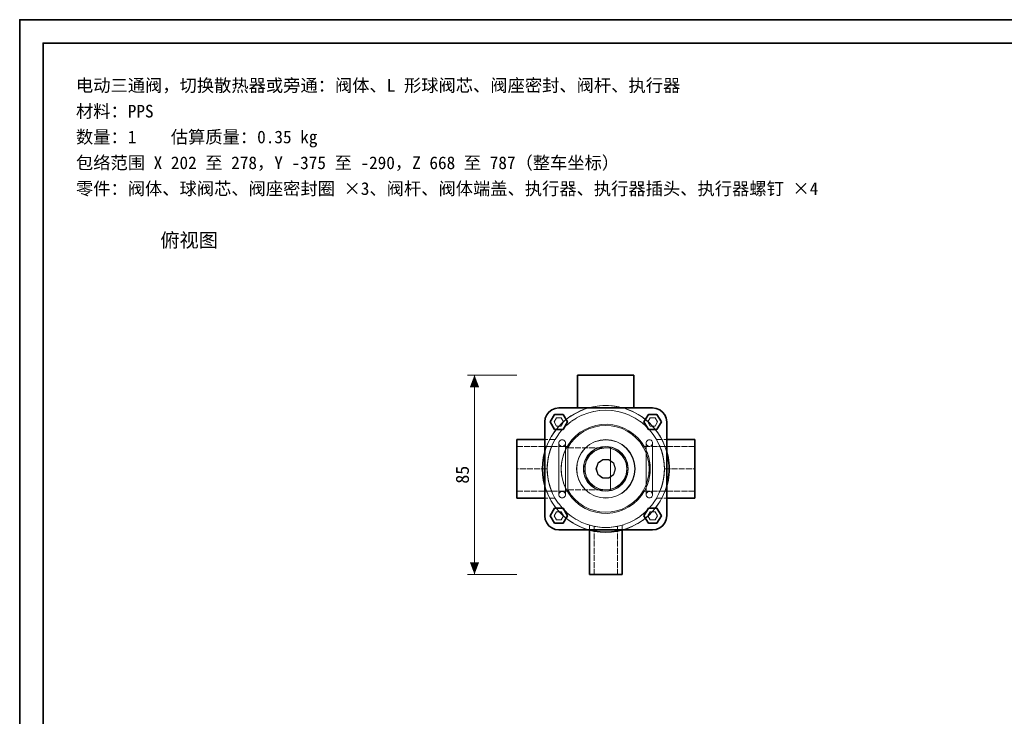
# Model space of a CAD drawing. Header units: millimetres. Extents: x 0 to 420, y 0 to 297.
# Tile 2 of 3: x 0 to 210, y 148 to 297. Entities that reach past the tile are written whole.
import ezdxf
from ezdxf.enums import TextEntityAlignment as Align

# ---------------------------------------------------------------- set-up
doc = ezdxf.new("R2010")
doc.units = ezdxf.units.MM
doc.linetypes.add('DASHED', pattern=[1.524, 1.27, -0.254])
for name, color, linetype, lineweight, true_color in [('DIM', 7, 'Continuous', 18, 0x1e5aa0), ('FRAME', 7, 'Continuous', 35, 0x3c3c3c), ('HIDDEN', 7, 'DASHED', 13, 0x969696), ('OUTLINE', 7, 'Continuous', 35, 0x141414), ('TEXT', 7, 'Continuous', 18, 0x141414)]:
    doc.layers.add(name, color=color, linetype=linetype, lineweight=lineweight, true_color=true_color)
doc.styles.add('ZH', font='simsun.ttc')

msp = doc.modelspace()

# ---------------------------------------------------------------- hatches: boundary and pattern name
at = {"layer": 'DIM'}
for points in [[(97, 221.25), (96.01, 218.65), (97.99, 218.65)], [(97, 178.75), (97.99, 181.35), (96.01, 181.35)]]:
    msp.add_hatch(color=7, dxfattribs=at).paths.add_polyline_path(points)

# ---------------------------------------------------------------- linework, layer by layer
for points in [[(106, 221.25), (95.5, 221.25)], [(97, 178.75), (97, 221.25)], [(106, 178.75), (95.5, 178.75)]]:
    msp.add_lwpolyline(points, dxfattribs=at)
at = {"layer": 'FRAME'}
for points in [[(0, 0), (420, 0), (420, 297), (0, 297)], [(5, 5), (415, 5), (415, 292), (5, 292)]]:
    msp.add_lwpolyline(points, close=True, dxfattribs=at)
at = {"layer": 'HIDDEN'}
for points in [[(119, 214.25), (119, 221.25)], [(119, 221.25), (131, 221.25)], [(131, 214.25), (131, 221.25)], [(138.5, 201.25), (138.43, 202.66), (138.2, 204.06), (137.84, 205.42), (137.33, 206.74), (136.69, 208), (135.92, 209.19), (135.03, 210.28), (134.03, 211.28), (132.94, 212.17), (131.75, 212.94), (130.49, 213.58), (129.17, 214.09), (127.81, 214.45), (126.41, 214.68), (125, 214.75), (123.59, 214.68), (122.19, 214.45), (120.83, 214.09), (119.51, 213.58), (118.25, 212.94), (117.06, 212.17), (115.97, 211.28), (114.97, 210.28), (114.08, 209.19), (113.31, 208), (112.67, 206.74), (112.16, 205.42), (111.8, 204.06), (111.57, 202.66), (111.5, 201.25), (111.57, 199.84), (111.8, 198.44), (112.16, 197.08), (112.67, 195.76), (113.31, 194.5), (114.08, 193.31), (114.97, 192.22), (115.97, 191.22), (117.06, 190.33), (118.25, 189.56), (119.51, 188.92), (120.83, 188.41), (122.19, 188.05), (123.59, 187.82), (125, 187.75), (126.41, 187.82), (127.81, 188.05), (129.17, 188.41), (130.49, 188.92), (131.75, 189.56), (132.94, 190.33), (134.03, 191.22), (135.03, 192.22), (135.92, 193.31), (136.69, 194.5), (137.33, 195.76), (137.84, 197.08), (138.2, 198.44), (138.43, 199.84), (138.5, 201.25)], [(138, 204.89), (137.62, 206.04), (137.14, 207.15), (136.57, 208.21), (135.9, 209.21), (135.14, 210.16), (134.31, 211.03), (133.4, 211.82), (132.42, 212.53), (131.38, 213.15), (130.29, 213.67), (129.16, 214.09), (128, 214.41), (126.81, 214.63), (125.6, 214.74), (124.4, 214.74), (123.19, 214.63), (122, 214.41), (120.84, 214.09), (119.71, 213.67), (118.62, 213.15), (117.58, 212.53), (116.6, 211.82), (115.69, 211.03), (114.86, 210.16), (114.1, 209.21), (113.43, 208.21), (112.86, 207.15), (112.38, 206.04), (112, 204.89)], [(112, 211.25), (112.1, 212.03), (112.4, 212.75), (112.88, 213.37), (113.5, 213.85), (114.22, 214.15), (115, 214.25)], [(115, 214.25), (135, 214.25)], [(119, 214.25), (131, 214.25)], [(119, 214.25), (131, 214.25)], [(138, 211.25), (137.9, 212.03), (137.6, 212.75), (137.12, 213.37), (136.5, 213.85), (135.78, 214.15), (135, 214.25)], [(137.5, 201.25), (137.43, 202.56), (137.23, 203.85), (136.89, 205.11), (136.42, 206.33), (135.83, 207.5), (135.11, 208.6), (134.29, 209.61), (133.36, 210.54), (132.35, 211.36), (131.25, 212.08), (130.08, 212.67), (128.86, 213.14), (127.6, 213.48), (126.31, 213.68), (125, 213.75), (123.69, 213.68), (122.4, 213.48), (121.14, 213.14), (119.92, 212.67), (118.75, 212.08), (117.65, 211.36), (116.64, 210.54), (115.71, 209.61), (114.89, 208.6), (114.17, 207.5), (113.58, 206.33), (113.11, 205.11), (112.77, 203.85), (112.57, 202.56), (112.5, 201.25), (112.57, 199.94), (112.77, 198.65), (113.11, 197.39), (113.58, 196.17), (114.17, 195), (114.89, 193.9), (115.71, 192.89), (116.64, 191.96), (117.65, 191.14), (118.75, 190.42), (119.92, 189.83), (121.14, 189.36), (122.4, 189.02), (123.69, 188.82), (125, 188.75), (126.31, 188.82), (127.6, 189.02), (128.86, 189.36), (130.08, 189.83), (131.25, 190.42), (132.35, 191.14), (133.36, 191.96), (134.29, 192.89), (135.11, 193.9), (135.83, 195), (136.42, 196.17), (136.89, 197.39), (137.23, 198.65), (137.43, 199.94), (137.5, 201.25)], [(137.5, 201.25), (137.43, 202.56), (137.23, 203.85), (136.89, 205.11), (136.42, 206.33), (135.83, 207.5), (135.11, 208.6), (134.29, 209.61), (133.36, 210.54), (132.35, 211.36), (131.25, 212.08), (130.08, 212.67), (128.86, 213.14), (127.6, 213.48), (126.31, 213.68), (125, 213.75), (123.69, 213.68), (122.4, 213.48), (121.14, 213.14), (119.92, 212.67), (118.75, 212.08), (117.65, 211.36), (116.64, 210.54), (115.71, 209.61), (114.89, 208.6), (114.17, 207.5), (113.58, 206.33), (113.11, 205.11), (112.77, 203.85), (112.57, 202.56), (112.5, 201.25), (112.57, 199.94), (112.77, 198.65), (113.11, 197.39), (113.58, 196.17), (114.17, 195), (114.89, 193.9), (115.71, 192.89), (116.64, 191.96), (117.65, 191.14), (118.75, 190.42), (119.92, 189.83), (121.14, 189.36), (122.4, 189.02), (123.69, 188.82), (125, 188.75), (126.31, 188.82), (127.6, 189.02), (128.86, 189.36), (130.08, 189.83), (131.25, 190.42), (132.35, 191.14), (133.36, 191.96), (134.29, 192.89), (135.11, 193.9), (135.83, 195), (136.42, 196.17), (136.89, 197.39), (137.23, 198.65), (137.43, 199.94), (137.5, 201.25)], [(114.08, 212.85), (113.15, 211.25)], [(116, 211.25), (115.5, 212.12), (114.5, 212.12), (114, 211.25), (114.5, 210.38), (115.5, 210.38), (116, 211.25)], [(116, 211.25), (115.5, 212.12), (114.5, 212.12), (114, 211.25), (114.5, 210.38), (115.5, 210.38), (116, 211.25)], [(115.92, 212.85), (114.08, 212.85)], [(116.85, 211.25), (115.92, 212.85)], [(134.08, 212.85), (133.15, 211.25)], [(136, 211.25), (135.5, 212.12), (134.5, 212.12), (134, 211.25), (134.5, 210.38), (135.5, 210.38), (136, 211.25)], [(136, 211.25), (135.5, 212.12), (134.5, 212.12), (134, 211.25), (134.5, 210.38), (135.5, 210.38), (136, 211.25)], [(135.92, 212.85), (134.08, 212.85)], [(136.85, 211.25), (135.92, 212.85)], [(112, 191.25), (112, 211.25)], [(113.15, 211.25), (114.08, 209.65)], [(134.5, 201.25), (134.42, 202.46), (134.19, 203.66), (133.81, 204.82), (133.28, 205.91), (132.61, 206.93), (131.82, 207.86), (130.92, 208.68), (129.92, 209.37), (128.85, 209.94), (127.7, 210.36), (126.52, 210.63), (125.3, 210.75), (124.09, 210.71), (122.89, 210.51), (121.72, 210.17), (120.61, 209.67), (119.56, 209.04), (118.61, 208.28), (117.77, 207.41), (117.04, 206.43), (116.44, 205.37), (115.98, 204.24), (115.68, 203.07), (115.52, 201.86), (115.52, 200.64), (115.68, 199.43), (115.98, 198.26), (116.44, 197.13), (117.04, 196.07), (117.77, 195.09), (118.61, 194.22), (119.56, 193.46), (120.61, 192.83), (121.72, 192.33), (122.89, 191.99), (124.09, 191.79), (125.3, 191.75), (126.52, 191.87), (127.7, 192.14), (128.85, 192.56), (129.92, 193.13), (130.92, 193.82), (131.82, 194.64), (132.61, 195.57), (133.28, 196.59), (133.81, 197.68), (134.19, 198.84), (134.42, 200.04), (134.5, 201.25)], [(134.5, 201.25), (134.42, 202.46), (134.19, 203.66), (133.81, 204.82), (133.28, 205.91), (132.61, 206.93), (131.82, 207.86), (130.92, 208.68), (129.92, 209.37), (128.85, 209.94), (127.7, 210.36), (126.52, 210.63), (125.3, 210.75), (124.09, 210.71), (122.89, 210.51), (121.72, 210.17), (120.61, 209.67), (119.56, 209.04), (118.61, 208.28), (117.77, 207.41), (117.04, 206.43), (116.44, 205.37), (115.98, 204.24), (115.68, 203.07), (115.52, 201.86), (115.52, 200.64), (115.68, 199.43), (115.98, 198.26), (116.44, 197.13), (117.04, 196.07), (117.77, 195.09), (118.61, 194.22), (119.56, 193.46), (120.61, 192.83), (121.72, 192.33), (122.89, 191.99), (124.09, 191.79), (125.3, 191.75), (126.52, 191.87), (127.7, 192.14), (128.85, 192.56), (129.92, 193.13), (130.92, 193.82), (131.82, 194.64), (132.61, 195.57), (133.28, 196.59), (133.81, 197.68), (134.19, 198.84), (134.42, 200.04), (134.5, 201.25)], [(115.92, 209.65), (116.85, 211.25)], [(134.25, 201.25), (134.17, 202.46), (133.93, 203.66), (133.54, 204.81), (133, 205.9), (132.32, 206.91), (131.51, 207.82), (130.59, 208.62), (129.58, 209.29), (128.48, 209.82), (127.32, 210.2), (126.13, 210.43), (124.91, 210.5), (123.7, 210.41), (122.51, 210.16), (121.36, 209.75), (120.28, 209.2), (119.27, 208.51), (118.37, 207.7), (117.58, 206.77), (116.92, 205.75)], [(133.15, 211.25), (134.08, 209.65)], [(135.92, 209.65), (136.85, 211.25)], [(138, 191.25), (138, 211.25)], [(114.08, 209.65), (115.92, 209.65)], [(134.08, 209.65), (135.92, 209.65)], [(106, 207.5), (106, 206.46), (106, 205.42), (106, 204.38), (106, 203.33), (106, 202.29), (106, 201.25)], [(106, 196.5), (106, 197.86), (106, 199.21), (106, 200.57), (106, 201.93), (106, 203.29), (106, 204.64), (106, 206)], [(106, 206), (106, 205.21), (106, 204.42), (106, 203.63), (106, 202.83), (106, 202.04), (106, 201.25)], [(113.44, 206), (106, 206)], [(114.17, 207.5), (112, 207.5)], [(114.17, 195), (113.58, 196.17), (113.11, 197.39), (112.77, 198.65), (112.57, 199.94), (112.5, 201.25), (112.57, 202.56), (112.77, 203.85), (113.11, 205.11), (113.58, 206.33), (114.17, 207.5)], [(114.17, 207.5), (113.67, 206.53), (113.25, 205.53), (112.93, 204.49), (112.69, 203.42), (112.55, 202.34), (112.5, 201.25)], [(112.5, 201.25), (112.53, 202.06), (112.61, 202.87), (112.74, 203.67), (112.92, 204.46), (113.15, 205.24), (113.44, 206)], [(113.44, 206), (113.15, 205.24), (112.92, 204.46), (112.74, 203.67), (112.61, 202.87), (112.53, 202.06), (112.5, 201.25)], [(113.44, 206), (116.77, 206)], [(115.7, 207.45), (115.52, 207.43), (115.35, 207.36), (115.21, 207.24), (115.09, 207.1), (115.02, 206.93), (115, 206.75)], [(115, 201.25), (115, 202.17), (115, 203.08), (115, 204), (115, 204.92), (115, 205.83), (115, 206.75)], [(116.4, 206.75), (116.31, 206.4), (116.05, 206.14), (115.7, 206.05), (115.35, 206.14), (115.09, 206.4), (115, 206.75)], [(115, 206.75), (115, 205.53), (115, 204.31), (115, 203.08), (115, 201.86), (115, 200.64), (115, 199.42), (115, 198.19), (115, 196.97), (115, 195.75)], [(116.77, 196.5), (116.22, 197.61), (115.82, 198.79), (115.58, 200.01), (115.5, 201.25), (115.58, 202.49), (115.82, 203.71), (116.22, 204.89), (116.77, 206)], [(116.77, 206), (116.39, 205.26), (116.07, 204.5), (115.82, 203.71), (115.64, 202.9), (115.54, 202.08), (115.5, 201.25)], [(116.4, 206.75), (116.38, 206.93), (116.31, 207.1), (116.19, 207.24), (116.05, 207.36), (115.88, 207.43), (115.7, 207.45)], [(116.4, 201.25), (116.4, 202.17), (116.4, 203.08), (116.4, 204), (116.4, 204.92), (116.4, 205.83), (116.4, 206.75)], [(116.4, 195.75), (116.4, 196.97), (116.4, 198.19), (116.4, 199.42), (116.4, 200.64), (116.4, 201.86), (116.4, 203.08), (116.4, 204.31), (116.4, 205.53), (116.4, 206.75)], [(118.75, 201.25), (118.87, 202.47), (119.23, 203.64), (119.8, 204.72), (120.58, 205.67), (121.53, 206.45), (122.61, 207.02), (123.78, 207.38), (125, 207.5), (126.22, 207.38), (127.39, 207.02), (128.47, 206.45), (129.42, 205.67), (130.2, 204.72), (130.77, 203.64), (131.13, 202.47), (131.25, 201.25), (131.13, 200.03), (130.77, 198.86), (130.2, 197.78), (129.42, 196.83), (128.47, 196.05), (127.39, 195.48), (126.22, 195.12), (125, 195), (123.78, 195.12), (122.61, 195.48), (121.53, 196.05), (120.58, 196.83), (119.8, 197.78), (119.23, 198.86), (118.87, 200.03), (118.75, 201.25)], [(118.75, 201.25), (118.87, 202.47), (119.23, 203.64), (119.8, 204.72), (120.58, 205.67), (121.53, 206.45), (122.61, 207.02), (123.78, 207.38), (125, 207.5), (126.22, 207.38), (127.39, 207.02), (128.47, 206.45), (129.42, 205.67), (130.2, 204.72), (130.77, 203.64), (131.13, 202.47), (131.25, 201.25), (131.13, 200.03), (130.77, 198.86), (130.2, 197.78), (129.42, 196.83), (128.47, 196.05), (127.39, 195.48), (126.22, 195.12), (125, 195), (123.78, 195.12), (122.61, 195.48), (121.53, 196.05), (120.58, 196.83), (119.8, 197.78), (119.23, 198.86), (118.87, 200.03), (118.75, 201.25)], [(131.2, 201.25), (131.08, 202.46), (130.73, 203.62), (130.16, 204.69), (129.38, 205.63), (128.44, 206.41), (127.37, 206.98), (126.21, 207.33), (125, 207.45), (123.79, 207.33), (122.63, 206.98), (121.56, 206.41), (120.62, 205.63), (119.84, 204.69), (119.27, 203.62), (118.92, 202.46), (118.8, 201.25), (118.92, 200.04), (119.27, 198.88), (119.84, 197.81), (120.62, 196.87), (121.56, 196.09), (122.63, 195.52), (123.79, 195.17), (125, 195.05), (126.21, 195.17), (127.37, 195.52), (128.44, 196.09), (129.38, 196.87), (130.16, 197.81), (130.73, 198.88), (131.08, 200.04), (131.2, 201.25)], [(129.8, 201.25), (129.65, 200.06), (129.21, 198.94), (128.5, 197.96), (127.57, 197.2), (126.48, 196.68), (125.3, 196.46), (124.1, 196.54), (122.96, 196.91), (121.94, 197.55), (121.12, 198.43), (120.54, 199.48), (120.24, 200.65), (120.24, 201.85), (120.54, 203.02), (121.12, 204.07), (121.94, 204.95), (122.96, 205.59), (124.1, 205.96), (125.3, 206.04), (126.48, 205.82), (127.57, 205.3), (128.5, 204.54), (129.21, 203.56), (129.65, 202.44), (129.8, 201.25)], [(129.75, 201.25), (129.59, 202.48), (129.11, 203.63), (128.36, 204.61), (127.38, 205.36), (126.23, 205.84), (125, 206), (123.77, 205.84), (122.62, 205.36), (121.64, 204.61), (120.89, 203.63), (120.41, 202.48), (120.25, 201.25), (120.41, 200.02), (120.89, 198.88), (121.64, 197.89), (122.62, 197.14), (123.77, 196.66), (125, 196.5), (126.23, 196.66), (127.38, 197.14), (128.36, 197.89), (129.11, 198.88), (129.59, 200.02), (129.75, 201.25)], [(120.25, 201.25), (120.41, 202.48), (120.89, 203.63), (121.64, 204.61), (122.62, 205.36), (123.77, 205.84), (125, 206), (126.23, 205.84), (127.38, 205.36), (128.36, 204.61), (129.11, 203.63), (129.59, 202.48), (129.75, 201.25), (129.59, 200.02), (129.11, 198.88), (128.36, 197.89), (127.38, 197.14), (126.23, 196.66), (125, 196.5), (123.77, 196.66), (122.62, 197.14), (121.64, 197.89), (120.89, 198.88), (120.41, 200.02), (120.25, 201.25)], [(120.25, 201.25), (120.41, 202.48), (120.89, 203.63), (121.64, 204.61), (122.62, 205.36), (123.77, 205.84), (125, 206), (126.23, 205.84), (127.38, 205.36), (128.36, 204.61), (129.11, 203.63), (129.59, 202.48), (129.75, 201.25)], [(134.5, 201.25), (134.46, 202.08), (134.36, 202.9), (134.18, 203.71), (133.93, 204.5), (133.61, 205.26), (133.23, 206)], [(133.23, 206), (133.61, 205.26), (133.93, 204.5), (134.18, 203.71), (134.36, 202.9), (134.46, 202.08), (134.5, 201.25)], [(133.23, 206), (136.56, 206)], [(134.3, 207.45), (134.12, 207.43), (133.95, 207.36), (133.81, 207.24), (133.69, 207.1), (133.62, 206.93), (133.6, 206.75)], [(133.6, 201.25), (133.6, 202.17), (133.6, 203.08), (133.6, 204), (133.6, 204.92), (133.6, 205.83), (133.6, 206.75)], [(135, 206.75), (134.91, 206.4), (134.65, 206.14), (134.3, 206.05), (133.95, 206.14), (133.69, 206.4), (133.6, 206.75)], [(133.6, 206.75), (133.6, 205.53), (133.6, 204.31), (133.6, 203.08), (133.6, 201.86), (133.6, 200.64), (133.6, 199.42), (133.6, 198.19), (133.6, 196.97), (133.6, 195.75)], [(135, 206.75), (134.98, 206.93), (134.91, 207.1), (134.79, 207.24), (134.65, 207.36), (134.48, 207.43), (134.3, 207.45)], [(135, 201.25), (135, 202.17), (135, 203.08), (135, 204), (135, 204.92), (135, 205.83), (135, 206.75)], [(135, 195.75), (135, 196.97), (135, 198.19), (135, 199.42), (135, 200.64), (135, 201.86), (135, 203.08), (135, 204.31), (135, 205.53), (135, 206.75)], [(137.5, 201.25), (137.45, 202.34), (137.31, 203.42), (137.07, 204.49), (136.75, 205.53), (136.33, 206.53), (135.83, 207.5)], [(135.83, 207.5), (136.33, 206.53), (136.75, 205.53), (137.07, 204.49), (137.31, 203.42), (137.45, 202.34), (137.5, 201.25)], [(135.83, 207.5), (138, 207.5)], [(137.5, 201.25), (137.47, 202.06), (137.39, 202.87), (137.26, 203.67), (137.08, 204.46), (136.85, 205.24), (136.56, 206)], [(136.56, 206), (136.97, 204.85), (137.26, 203.67), (137.44, 202.47), (137.5, 201.25), (137.44, 200.03), (137.26, 198.83), (136.97, 197.65), (136.56, 196.5)], [(136.56, 206), (144, 206)], [(144, 195), (144, 196.25), (144, 197.5), (144, 198.75), (144, 200), (144, 201.25), (144, 202.5), (144, 203.75), (144, 205), (144, 206.25), (144, 207.5)], [(144, 196.5), (144, 197.86), (144, 199.21), (144, 200.57), (144, 201.93), (144, 203.29), (144, 204.64), (144, 206)], [(144, 206), (144, 205.21), (144, 204.42), (144, 203.63), (144, 202.83), (144, 202.04), (144, 201.25)], [(116.92, 196.75), (116.92, 198.04), (116.92, 199.32), (116.92, 200.61), (116.92, 201.89), (116.92, 203.18), (116.92, 204.46), (116.92, 205.75)], [(116.92, 205.75), (116.92, 205), (116.92, 204.25), (116.92, 203.5), (116.92, 202.75), (116.92, 202), (116.92, 201.25)], [(116.92, 205.75), (125, 205.75)], [(129.5, 201.25), (129.33, 202.46), (128.84, 203.59), (128.07, 204.54), (127.07, 205.25), (125.92, 205.66), (124.69, 205.74), (123.49, 205.49), (122.4, 204.93), (121.51, 204.09), (120.87, 203.04), (120.54, 201.86), (120.54, 200.64), (120.87, 199.46), (121.51, 198.41), (122.4, 197.57), (123.49, 197.01), (124.69, 196.76), (125.92, 196.84), (127.07, 197.25), (128.07, 197.96), (128.84, 198.91), (129.33, 200.04), (129.5, 201.25)], [(125, 196.75), (123.74, 196.95), (122.58, 197.49), (121.61, 198.31), (120.92, 199.38), (120.57, 200.61), (120.57, 201.89), (120.92, 203.12), (121.61, 204.19), (122.58, 205.01), (123.74, 205.55), (125, 205.75)], [(126, 205.64), (125.84, 205.67), (125.67, 205.7), (125.5, 205.72), (125.34, 205.74), (125.17, 205.75), (125, 205.75)], [(125, 205.75), (126, 205.75)], [(126, 205.64), (126, 205.66), (126, 205.67), (126, 205.69), (126, 205.71), (126, 205.73), (126, 205.75)], [(126, 205.75), (126, 205), (126, 204.25), (126, 203.5), (126, 202.75), (126, 202), (126, 201.25)], [(129.5, 201.25), (129.39, 202.25), (129.05, 203.2), (128.52, 204.06), (127.8, 204.77), (126.95, 205.3), (126, 205.64)], [(126, 205.64), (126, 196.86)], [(127.1, 201.25), (126.7, 202.48), (125.65, 203.25), (124.35, 203.25), (123.3, 202.48), (122.9, 201.25), (123.3, 200.02), (124.35, 199.25), (125.65, 199.25), (126.7, 200.02), (127.1, 201.25)], [(127.1, 201.25), (126.7, 202.48), (125.65, 203.25), (124.35, 203.25), (123.3, 202.48), (122.9, 201.25), (123.3, 200.02), (124.35, 199.25), (125.65, 199.25), (126.7, 200.02), (127.1, 201.25)], [(127.1, 201.25), (126.7, 202.48), (125.65, 203.25), (124.35, 203.25), (123.3, 202.48), (122.9, 201.25), (123.3, 200.02), (124.35, 199.25), (125.65, 199.25), (126.7, 200.02), (127.1, 201.25)], [(127.1, 201.25), (126.7, 202.48), (125.65, 203.25), (124.35, 203.25), (123.3, 202.48), (122.9, 201.25), (123.3, 200.02), (124.35, 199.25), (125.65, 199.25), (126.7, 200.02), (127.1, 201.25)], [(127, 201.25), (126.62, 202.43), (125.62, 203.15), (124.38, 203.15), (123.38, 202.43), (123, 201.25), (123.38, 200.07), (124.38, 199.35), (125.62, 199.35), (126.62, 200.07), (127, 201.25)], [(127, 201.25), (126.62, 202.43), (125.62, 203.15), (124.38, 203.15), (123.38, 202.43), (123, 201.25), (123.38, 200.07), (124.38, 199.35), (125.62, 199.35), (126.62, 200.07), (127, 201.25)], [(106, 201.25), (106, 200.21), (106, 199.17), (106, 198.13), (106, 197.08), (106, 196.04), (106, 195)], [(106, 201.25), (106, 200.46), (106, 199.67), (106, 198.88), (106, 198.08), (106, 197.29), (106, 196.5)], [(112.5, 201.25), (106, 201.25)], [(112.5, 201.25), (112.55, 200.16), (112.69, 199.08), (112.93, 198.01), (113.25, 196.97), (113.67, 195.97), (114.17, 195)], [(112.5, 201.25), (112.53, 200.44), (112.61, 199.63), (112.74, 198.83), (112.92, 198.04), (113.15, 197.26), (113.44, 196.5)], [(113.44, 196.5), (113.15, 197.26), (112.92, 198.04), (112.74, 198.83), (112.61, 199.63), (112.53, 200.44), (112.5, 201.25)], [(115, 201.25), (115, 200.33), (115, 199.42), (115, 198.5), (115, 197.58), (115, 196.67), (115, 195.75)], [(115.5, 201.25), (115.54, 200.42), (115.64, 199.6), (115.82, 198.79), (116.07, 198), (116.39, 197.24), (116.77, 196.5)], [(116.4, 195.75), (116.4, 196.67), (116.4, 197.58), (116.4, 198.5), (116.4, 199.42), (116.4, 200.33), (116.4, 201.25)], [(116.92, 201.25), (116.92, 200.5), (116.92, 199.75), (116.92, 199), (116.92, 198.25), (116.92, 197.5), (116.92, 196.75)], [(116.92, 196.75), (117.58, 195.73), (118.37, 194.8), (119.27, 193.99), (120.28, 193.3), (121.36, 192.75), (122.51, 192.34), (123.7, 192.09), (124.91, 192), (126.13, 192.07), (127.32, 192.3), (128.48, 192.68), (129.58, 193.21), (130.59, 193.88), (131.51, 194.68), (132.32, 195.59), (133, 196.6), (133.54, 197.69), (133.93, 198.84), (134.17, 200.04), (134.25, 201.25)], [(126, 196.86), (126.95, 197.2), (127.8, 197.73), (128.52, 198.44), (129.05, 199.3), (129.39, 200.25), (129.5, 201.25)], [(126, 201.25), (126, 200.5), (126, 199.75), (126, 199), (126, 198.25), (126, 197.5), (126, 196.75)], [(134.5, 201.25), (134.46, 200.42), (134.36, 199.6), (134.18, 198.79), (133.93, 198), (133.61, 197.24), (133.23, 196.5)], [(133.23, 196.5), (133.61, 197.24), (133.93, 198), (134.18, 198.79), (134.36, 199.6), (134.46, 200.42), (134.5, 201.25)], [(133.6, 201.25), (133.6, 200.33), (133.6, 199.42), (133.6, 198.5), (133.6, 197.58), (133.6, 196.67), (133.6, 195.75)], [(135, 195.75), (135, 196.67), (135, 197.58), (135, 198.5), (135, 199.42), (135, 200.33), (135, 201.25)], [(137.5, 201.25), (137.45, 200.16), (137.31, 199.08), (137.07, 198.01), (136.75, 196.97), (136.33, 195.97), (135.83, 195)], [(135.83, 195), (136.33, 195.97), (136.75, 196.97), (137.07, 198.01), (137.31, 199.08), (137.45, 200.16), (137.5, 201.25)], [(136.56, 196.5), (136.85, 197.26), (137.08, 198.04), (137.26, 198.83), (137.39, 199.63), (137.47, 200.44), (137.5, 201.25)], [(137.5, 201.25), (144, 201.25)], [(144, 201.25), (144, 200.46), (144, 199.67), (144, 198.88), (144, 198.08), (144, 197.29), (144, 196.5)], [(112, 197.61), (112.39, 196.42), (112.9, 195.26), (113.51, 194.17), (114.22, 193.13), (115.02, 192.16), (115.91, 191.27), (116.88, 190.47), (117.92, 189.76), (119.01, 189.15), (120.17, 188.64), (121.36, 188.25)], [(128.64, 188.25), (129.83, 188.64), (130.99, 189.15), (132.08, 189.76), (133.12, 190.47), (134.09, 191.27), (134.98, 192.16), (135.78, 193.13), (136.49, 194.17), (137.1, 195.26), (137.61, 196.42), (138, 197.61)], [(113.44, 196.5), (106, 196.5)], [(113.44, 196.5), (116.77, 196.5)], [(115, 195.75), (115.09, 196.1), (115.35, 196.36), (115.7, 196.45), (116.05, 196.36), (116.31, 196.1), (116.4, 195.75)], [(115.7, 195.05), (115.52, 195.07), (115.35, 195.14), (115.21, 195.26), (115.09, 195.4), (115.02, 195.57), (115, 195.75)], [(115.7, 195.05), (115.88, 195.07), (116.05, 195.14), (116.19, 195.26), (116.31, 195.4), (116.38, 195.57), (116.4, 195.75)], [(116.92, 196.75), (125, 196.75)], [(125, 196.75), (125.17, 196.75), (125.34, 196.76), (125.5, 196.78), (125.67, 196.8), (125.84, 196.83), (126, 196.86)], [(125, 196.75), (126, 196.75)], [(126, 196.75), (126, 196.77), (126, 196.79), (126, 196.81), (126, 196.83), (126, 196.84), (126, 196.86)], [(133.23, 196.5), (136.56, 196.5)], [(133.6, 195.75), (133.69, 196.1), (133.95, 196.36), (134.3, 196.45), (134.65, 196.36), (134.91, 196.1), (135, 195.75)], [(134.3, 195.05), (134.12, 195.07), (133.95, 195.14), (133.81, 195.26), (133.69, 195.4), (133.62, 195.57), (133.6, 195.75)], [(134.3, 195.05), (134.48, 195.07), (134.65, 195.14), (134.79, 195.26), (134.91, 195.4), (134.98, 195.57), (135, 195.75)], [(136.56, 196.5), (144, 196.5)], [(114.17, 195), (112, 195)], [(135.83, 195), (138, 195)], [(112, 191.25), (112.1, 190.47), (112.4, 189.75), (112.88, 189.13), (113.5, 188.65), (114.22, 188.35), (115, 188.25)], [(114.08, 192.85), (113.15, 191.25)], [(113.15, 191.25), (114.08, 189.65)], [(116, 191.25), (115.5, 192.12), (114.5, 192.12), (114, 191.25), (114.5, 190.38), (115.5, 190.38), (116, 191.25)], [(116, 191.25), (115.5, 192.12), (114.5, 192.12), (114, 191.25), (114.5, 190.38), (115.5, 190.38), (116, 191.25)], [(115.92, 192.85), (114.08, 192.85)], [(116.85, 191.25), (115.92, 192.85)], [(115.92, 189.65), (116.85, 191.25)], [(134.08, 192.85), (133.15, 191.25)], [(133.15, 191.25), (134.08, 189.65)], [(136, 191.25), (135.5, 192.12), (134.5, 192.12), (134, 191.25), (134.5, 190.38), (135.5, 190.38), (136, 191.25)], [(136, 191.25), (135.5, 192.12), (134.5, 192.12), (134, 191.25), (134.5, 190.38), (135.5, 190.38), (136, 191.25)], [(135.92, 192.85), (134.08, 192.85)], [(138, 191.25), (137.9, 190.47), (137.6, 189.75), (137.12, 189.13), (136.5, 188.65), (135.78, 188.35), (135, 188.25)], [(136.85, 191.25), (135.92, 192.85)], [(135.92, 189.65), (136.85, 191.25)], [(114.08, 189.65), (115.92, 189.65)], [(128.5, 189.25), (127.35, 188.97), (126.18, 188.81), (125, 188.75), (123.82, 188.81), (122.65, 188.97), (121.5, 189.25)], [(121.5, 189.25), (122.07, 189.1), (122.65, 188.97), (123.23, 188.88), (123.82, 188.81), (124.41, 188.76), (125, 188.75)], [(121.5, 189.25), (121.5, 188.21)], [(127.5, 189), (126.67, 188.86), (125.84, 188.78), (125, 188.75), (124.16, 188.78), (123.33, 188.86), (122.5, 189)], [(122.5, 189), (122.91, 188.93), (123.33, 188.86), (123.74, 188.81), (124.16, 188.78), (124.58, 188.76), (125, 188.75)], [(122.5, 189), (122.5, 178.75)], [(125, 188.75), (125.59, 188.76), (126.18, 188.81), (126.77, 188.88), (127.35, 188.97), (127.93, 189.1), (128.5, 189.25)], [(125, 188.75), (125.42, 188.76), (125.84, 188.78), (126.26, 188.81), (126.67, 188.86), (127.09, 188.93), (127.5, 189)], [(127.5, 189), (127.5, 178.75)], [(128.5, 189.25), (128.5, 188.21)], [(134.08, 189.65), (135.92, 189.65)], [(115, 188.25), (135, 188.25)], [(121.5, 178.75), (122.08, 178.75), (122.67, 178.75), (123.25, 178.75), (123.83, 178.75), (124.42, 178.75), (125, 178.75)], [(127.5, 178.75), (126.67, 178.75), (125.83, 178.75), (125, 178.75), (124.17, 178.75), (123.33, 178.75), (122.5, 178.75)], [(122.5, 178.75), (122.92, 178.75), (123.33, 178.75), (123.75, 178.75), (124.17, 178.75), (124.58, 178.75), (125, 178.75)], [(125, 178.75), (125.58, 178.75), (126.17, 178.75), (126.75, 178.75), (127.33, 178.75), (127.92, 178.75), (128.5, 178.75)], [(125, 178.75), (125.42, 178.75), (125.83, 178.75), (126.25, 178.75), (126.67, 178.75), (127.08, 178.75), (127.5, 178.75)]]:
    msp.add_lwpolyline(points, dxfattribs=at)
at = {"layer": 'OUTLINE'}
for points in [[(119, 214.25), (119, 221.25)], [(119, 221.25), (131, 221.25)], [(131, 214.25), (131, 221.25)], [(112, 211.25), (112.1, 212.03), (112.4, 212.75), (112.88, 213.37), (113.5, 213.85), (114.22, 214.15), (115, 214.25)], [(115, 214.25), (135, 214.25)], [(138, 211.25), (137.9, 212.03), (137.6, 212.75), (137.12, 213.37), (136.5, 213.85), (135.78, 214.15), (135, 214.25)], [(114.08, 212.85), (113.15, 211.25)], [(115.92, 212.85), (114.08, 212.85)], [(116.85, 211.25), (115.92, 212.85)], [(134.08, 212.85), (133.15, 211.25)], [(135.92, 212.85), (134.08, 212.85)], [(136.85, 211.25), (135.92, 212.85)], [(112, 191.25), (112, 211.25)], [(113.15, 211.25), (114.08, 209.65)], [(115.92, 209.65), (116.85, 211.25)], [(133.15, 211.25), (134.08, 209.65)], [(135.92, 209.65), (136.85, 211.25)], [(138, 191.25), (138, 211.25)], [(114.08, 209.65), (115.92, 209.65)], [(134.08, 209.65), (135.92, 209.65)], [(106, 195), (106, 196.25), (106, 197.5), (106, 198.75), (106, 200), (106, 201.25), (106, 202.5), (106, 203.75), (106, 205), (106, 206.25), (106, 207.5)], [(112, 207.5), (106, 207.5)], [(138, 207.5), (144, 207.5)], [(144, 207.5), (144, 206.46), (144, 205.42), (144, 204.38), (144, 203.33), (144, 202.29), (144, 201.25)], [(112, 204.89), (111.72, 203.69), (111.56, 202.48), (111.5, 201.25), (111.56, 200.02), (111.72, 198.81), (112, 197.61)], [(138.5, 201.25), (138.49, 201.86), (138.44, 202.48), (138.37, 203.09), (138.28, 203.69), (138.15, 204.29), (138, 204.89)], [(138, 197.61), (138.15, 198.21), (138.28, 198.81), (138.37, 199.41), (138.44, 200.02), (138.49, 200.64), (138.5, 201.25)], [(144, 201.25), (144, 200.21), (144, 199.17), (144, 198.13), (144, 197.08), (144, 196.04), (144, 195)], [(112, 195), (106, 195)], [(138, 195), (144, 195)], [(112, 191.25), (112.1, 190.47), (112.4, 189.75), (112.88, 189.13), (113.5, 188.65), (114.22, 188.35), (115, 188.25)], [(114.08, 192.85), (113.15, 191.25)], [(113.15, 191.25), (114.08, 189.65)], [(115.92, 192.85), (114.08, 192.85)], [(116.85, 191.25), (115.92, 192.85)], [(115.92, 189.65), (116.85, 191.25)], [(134.08, 192.85), (133.15, 191.25)], [(133.15, 191.25), (134.08, 189.65)], [(135.92, 192.85), (134.08, 192.85)], [(138, 191.25), (137.9, 190.47), (137.6, 189.75), (137.12, 189.13), (136.5, 188.65), (135.78, 188.35), (135, 188.25)], [(136.85, 191.25), (135.92, 192.85)], [(135.92, 189.65), (136.85, 191.25)], [(114.08, 189.65), (115.92, 189.65)], [(134.08, 189.65), (135.92, 189.65)], [(115, 188.25), (135, 188.25)], [(121.36, 188.25), (122.56, 187.97), (123.77, 187.81), (125, 187.75), (126.23, 187.81), (127.44, 187.97), (128.64, 188.25)], [(121.5, 188.21), (121.5, 178.75)], [(128.5, 188.21), (128.5, 178.75)], [(128.5, 178.75), (127.33, 178.75), (126.17, 178.75), (125, 178.75), (123.83, 178.75), (122.67, 178.75), (121.5, 178.75)]]:
    msp.add_lwpolyline(points, dxfattribs=at)

# ---------------------------------------------------------------- texts
at = {"layer": 'DIM', "style": 'ZH'}
msp.add_text('85', height=2.8, rotation=90, dxfattribs=at).set_placement((94.4, 200), align=Align.MIDDLE_CENTER)
at = {"layer": 'TEXT', "style": 'ZH'}
for s, height, p in [('电动三通阀，切换散热器或旁通：阀体、L 形球阀芯、阀座密封、阀杆、执行器', 2.7, (12, 283)), ('材料：PPS', 2.7, (12, 277.5)), ('数量：1    估算质量：0.35 kg', 2.7, (12, 272)), ('包络范围 X 202 至 278，Y -375 至 -290，Z 668 至 787（整车坐标）', 2.7, (12, 266.5)), ('零件：阀体、球阀芯、阀座密封圈 ×3、阀杆、阀体端盖、执行器、执行器插头、执行器螺钉 ×4', 2.7, (12, 261)), ('俯视图', 3, (30, 250))]:
    msp.add_text(s, height=height, dxfattribs=at).set_placement(p, align=Align.MIDDLE_LEFT)

doc.saveas('drawing.dxf')
